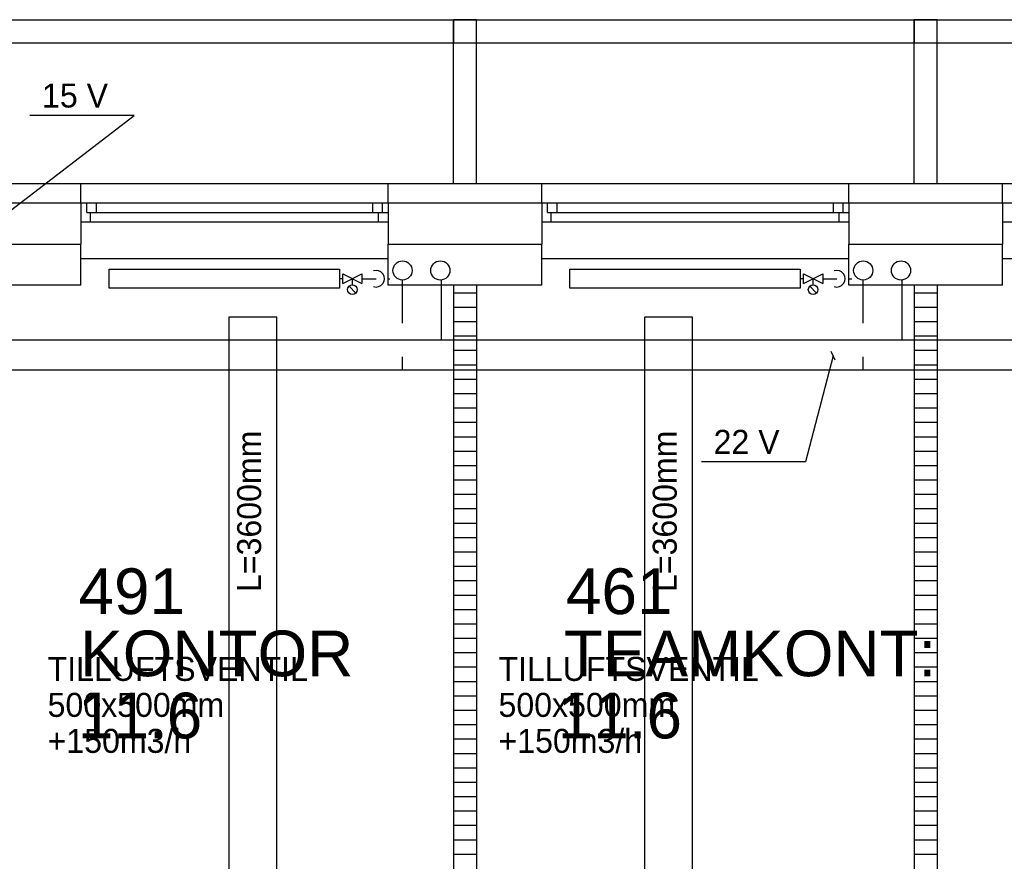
# Model space of a CAD drawing. Header units: millimetres. Extents: x 0 to 83130, y 0 to 53088.
# Tile 32 of 105: x 24486 to 29615, y 17738 to 22123. Entities that reach past the tile are written whole.
import ezdxf

# ---------------------------------------------------------------- set-up
doc = ezdxf.new("R2010")
doc.units = ezdxf.units.MM
doc.header["$LTSCALE"] = 50
doc.header["$MEASUREMENT"] = 0
doc.linetypes.add('V-V', pattern=[2, 1, 1])
doc.layers.get('0').update_dxf_attribs({"linetype": 'CONTINUOUS'})
for name, color, linetype in [('20604A200D001$0$832 Rominfo', 7, 'CONTINUOUS'), ('20604A200D001$0$A12-HEL1', 251, 'CONTINUOUS'), ('20604A200D001$0$A12-HEL3', 251, 'CONTINUOUS'), ('20604A200D001$0$A12-HEL4', 251, 'CONTINUOUS'), ('20604A200D001$0$A23-HEL1', 251, 'CONTINUOUS'), ('20604A200D001$0$A23-HEL3', 251, 'CONTINUOUS'), ('20604A200D001$0$A24-HEL2', 251, 'CONTINUOUS'), ('20604A200D001$0$A24-SKR1', 251, 'CONTINUOUS'), ('V071-', 1, 'CONTINUOUS'), ('V100-', 6, 'CONTINUOUS'), ('V101-', 1, 'CONTINUOUS'), ('V110', 1, 'CONTINUOUS'), ('V111', 3, 'CONTINUOUS'), ('xref', 7, 'CONTINUOUS')]:
    doc.layers.add(name, color=color, linetype=linetype)
doc.styles.add('20604A200D001$0$Arial', font='arial.ttf', dxfattribs={"height": 238.125})
doc.styles.add('FISO', font='fiso')

# ---------------------------------------------------------------- blocks, each defined once
blk = doc.blocks.new('VUN')
at = {"color": 0}
blk.add_circle((0, 0), 0.5, dxfattribs=at)
blk = doc.blocks.new('20604A200D001')
at = {"layer": '20604A200D001$0$A12-HEL1', "color": 7}
for points in [[(40274.5, 18548), (41874.5, 18548)], [(42674.5, 18548), (44274.5, 18548)], [(45074.5, 18548), (46674.5, 18548)]]:
    blk.add_lwpolyline(points, dxfattribs=at)
at = {"layer": '20604A200D001$0$A12-HEL3', "color": 7}
for points in [[(40274.5, 18408), (40274.5, 18623)], [(41874.5, 18408), (41874.5, 18623)], [(42674.5, 18408), (42674.5, 18623)], [(44274.5, 18408), (44274.5, 18623)], [(45074.5, 18408), (45074.5, 18623)], [(40274.5, 18408), (39474.5, 18408)], [(42674.5, 18408), (41874.5, 18408)], [(45074.5, 18408), (44274.5, 18408)]]:
    blk.add_lwpolyline(points, dxfattribs=at)
at = {"layer": '20604A200D001$0$A12-HEL4', "color": 7}
for points in [[(39474.5, 18838), (40274.5, 18838)], [(40274.5, 18838), (40274.5, 18623)], [(41874.5, 18838), (42674.5, 18838)], [(41874.5, 18838), (41874.5, 18623)], [(42674.5, 18838), (42674.5, 18623)], [(44274.5, 18838), (45074.5, 18838)], [(44274.5, 18838), (44274.5, 18623)], [(45074.5, 18838), (45074.5, 18623)], [(39474.5, 18623), (40274.5, 18623)], [(41874.5, 18623), (42674.5, 18623)], [(44274.5, 18623), (45074.5, 18623)]]:
    blk.add_lwpolyline(points, dxfattribs=at)
at = {"layer": '20604A200D001$0$A23-HEL1', "color": 7}
for points in [[(30837.5, 19792), (56614.5, 19792)], [(42214.5, 18938), (42214.5, 19792)], [(42334.5, 18938), (42334.5, 19792)], [(44614.5, 18938), (44614.5, 19792)], [(44734.5, 18938), (44734.5, 19792)], [(30837.5, 19672), (56614.5, 19672)], [(40274.5, 18938), (41874.5, 18938)], [(42674.5, 18938), (44274.5, 18938)], [(45074.5, 18938), (46674.5, 18938)], [(40274.5, 18838), (41874.5, 18838)], [(40304.5, 18788), (40304.5, 18838)], [(40354.5, 18788), (40354.5, 18838)], [(41794.5, 18788), (41794.5, 18838)], [(41844.5, 18788), (41844.5, 18838)], [(42674.5, 18838), (44274.5, 18838)], [(42704.5, 18788), (42704.5, 18838)], [(42754.5, 18788), (42754.5, 18838)], [(44194.5, 18788), (44194.5, 18838)], [(44244.5, 18788), (44244.5, 18838)], [(45074.5, 18838), (46674.5, 18838)], [(40304.5, 18788), (41874.5, 18788)], [(40324.5, 18738), (40324.5, 18788)], [(41824.5, 18738), (41824.5, 18788)], [(42704.5, 18788), (44274.5, 18788)], [(42724.5, 18738), (42724.5, 18788)], [(44224.5, 18738), (44224.5, 18788)], [(40274.5, 18738), (41874.5, 18738)], [(42674.5, 18738), (44274.5, 18738)], [(45074.5, 18738), (46674.5, 18738)]]:
    blk.add_lwpolyline(points, dxfattribs=at)
at = {"layer": '20604A200D001$0$A23-HEL3', "color": 7}
for points in [[(42214.5, 19792), (42214.5, 19672), (42334.5, 19672), (42334.5, 19792)], [(44614.5, 19792), (44614.5, 19672), (44734.5, 19672), (44734.5, 19792)]]:
    blk.add_lwpolyline(points, close=True, dxfattribs=at)
for points in [[(39474.5, 18938), (40274.5, 18938)], [(40274.5, 18838), (40274.5, 18938)], [(41874.5, 18938), (42674.5, 18938)], [(41874.5, 18838), (41874.5, 18938)], [(42674.5, 18838), (42674.5, 18938)], [(44274.5, 18938), (45074.5, 18938)], [(44274.5, 18838), (44274.5, 18938)], [(45074.5, 18838), (45074.5, 18938)]]:
    blk.add_lwpolyline(points, dxfattribs=at)
at = {"layer": '20604A200D001$0$A24-HEL2', "color": 7}
for points in [[(42214.5, 18408), (42214.5, 13403)], [(42334.5, 18408), (42334.5, 13403)], [(44614.5, 18408), (44614.5, 13403)], [(44734.5, 18408), (44734.5, 13283)]]:
    blk.add_lwpolyline(points, dxfattribs=at)
at = {"layer": '20604A200D001$0$A24-SKR1', "color": 7}
for points in [[(42214.5, 18369.4), (42334.5, 18369.4)], [(44614.5, 18369.4), (44734.5, 18369.4)], [(42214.5, 18294.4), (42334.5, 18294.4)], [(44614.5, 18294.4), (44734.5, 18294.4)], [(42214.5, 18219.4), (42334.5, 18219.4)], [(44614.5, 18219.4), (44734.5, 18219.4)], [(42214.5, 18144.4), (42334.5, 18144.4)], [(44614.5, 18144.4), (44734.5, 18144.4)], [(42214.5, 18069.4), (42334.5, 18069.4)], [(44614.5, 18069.4), (44734.5, 18069.4)], [(42214.5, 17994.4), (42334.5, 17994.4)], [(44614.5, 17994.4), (44734.5, 17994.4)], [(42214.5, 17919.4), (42334.5, 17919.4)], [(44614.5, 17919.4), (44734.5, 17919.4)], [(42214.5, 17844.4), (42334.5, 17844.4)], [(44614.5, 17844.4), (44734.5, 17844.4)], [(42214.5, 17769.4), (42334.5, 17769.4)], [(44614.5, 17769.4), (44734.5, 17769.4)], [(42214.5, 17694.4), (42334.5, 17694.4)], [(44614.5, 17694.4), (44734.5, 17694.4)], [(42214.5, 17619.4), (42334.5, 17619.4)], [(44614.5, 17619.4), (44734.5, 17619.4)], [(42214.5, 17544.4), (42334.5, 17544.4)], [(44614.5, 17544.4), (44734.5, 17544.4)], [(42214.5, 17469.4), (42334.5, 17469.4)], [(44614.5, 17469.4), (44734.5, 17469.4)], [(42214.5, 17394.4), (42334.5, 17394.4)], [(44614.5, 17394.4), (44734.5, 17394.4)], [(42214.5, 17319.4), (42334.5, 17319.4)], [(44614.5, 17319.4), (44734.5, 17319.4)], [(42214.5, 17244.4), (42334.5, 17244.4)], [(44614.5, 17244.4), (44734.5, 17244.4)], [(42214.5, 17169.4), (42334.5, 17169.4)], [(44614.5, 17169.4), (44734.5, 17169.4)], [(42214.5, 17094.4), (42334.5, 17094.4)], [(44614.5, 17094.4), (44734.5, 17094.4)], [(42214.5, 17019.4), (42334.5, 17019.4)], [(44614.5, 17019.4), (44734.5, 17019.4)], [(42214.5, 16944.4), (42334.5, 16944.4)], [(44614.5, 16944.4), (44734.5, 16944.4)], [(42214.5, 16869.4), (42334.5, 16869.4)], [(44614.5, 16869.4), (44734.5, 16869.4)], [(42214.5, 16794.4), (42334.5, 16794.4)], [(44614.5, 16794.4), (44734.5, 16794.4)], [(42214.5, 16719.4), (42334.5, 16719.4)], [(44614.5, 16719.4), (44734.5, 16719.4)], [(42214.5, 16644.4), (42334.5, 16644.4)], [(44614.5, 16644.4), (44734.5, 16644.4)], [(42214.5, 16569.4), (42334.5, 16569.4)], [(44614.5, 16569.4), (44734.5, 16569.4)], [(42214.5, 16494.4), (42334.5, 16494.4)], [(44614.5, 16494.4), (44734.5, 16494.4)], [(42214.5, 16419.4), (42334.5, 16419.4)], [(44614.5, 16419.4), (44734.5, 16419.4)], [(42214.5, 16344.4), (42334.5, 16344.4)], [(44614.5, 16344.4), (44734.5, 16344.4)], [(42214.5, 16269.4), (42334.5, 16269.4)], [(44614.5, 16269.4), (44734.5, 16269.4)], [(42214.5, 16194.4), (42334.5, 16194.4)], [(44614.5, 16194.4), (44734.5, 16194.4)], [(42214.5, 16119.4), (42334.5, 16119.4)], [(44614.5, 16119.4), (44734.5, 16119.4)], [(42214.5, 16044.4), (42334.5, 16044.4)], [(44614.5, 16044.4), (44734.5, 16044.4)], [(42214.5, 15969.4), (42334.5, 15969.4)], [(44614.5, 15969.4), (44734.5, 15969.4)], [(42214.5, 15894.4), (42334.5, 15894.4)], [(44614.5, 15894.4), (44734.5, 15894.4)], [(42214.5, 15819.4), (42334.5, 15819.4)], [(44614.5, 15819.4), (44734.5, 15819.4)], [(42214.5, 15744.4), (42334.5, 15744.4)], [(44614.5, 15744.4), (44734.5, 15744.4)], [(42214.5, 15669.4), (42334.5, 15669.4)], [(44614.5, 15669.4), (44734.5, 15669.4)], [(42214.5, 15594.4), (42334.5, 15594.4)], [(44614.5, 15594.4), (44734.5, 15594.4)], [(42214.5, 15519.4), (42334.5, 15519.4)], [(44614.5, 15519.4), (44734.5, 15519.4)], [(42214.5, 15444.4), (42334.5, 15444.4)], [(44614.5, 15444.4), (44734.5, 15444.4)]]:
    blk.add_lwpolyline(points, dxfattribs=at)
at = {"layer": '20604A200D001$0$832 Rominfo', "color": 7, "style": '20604A200D001$0$Arial'}
for s, p in [('491', (40261.6, 16694.9)), ('461', (42800.9, 16694.9)), ('KONTOR', (40270.4, 16371.1)), ('TEAMKONT:', (42789.8, 16371.1)), ('11.6', (40258.7, 16047.3)), ('11.6', (42758.1, 16047.3))]:
    blk.add_text(s, height=238.12, dxfattribs=at).set_placement(p)

msp = doc.modelspace()

# ---------------------------------------------------------------- linework, layer by layer
at = {"layer": 'V100-', "color": 1}
for p, q in [((26168.88, 20747.88), (26268.88, 20797.88)), ((26168.88, 20797.88), (26268.88, 20747.88)), ((26168.88, 20747.88), (26168.88, 20797.88)), ((26268.88, 20797.88), (26268.88, 20747.88)), ((28568.88, 20747.88), (28668.88, 20797.88)), ((28568.88, 20797.88), (28668.88, 20747.88)), ((28568.88, 20747.88), (28568.88, 20797.88)), ((28668.88, 20797.88), (28668.88, 20747.88)), ((26201.2, 20733.7), (26236.55, 20698.34)), ((26218.88, 20741.02), (26218.88, 20772.88)), ((28601.2, 20733.7), (28636.55, 20698.34)), ((28618.88, 20741.02), (28618.88, 20772.88))]:
    msp.add_line(p, q, dxfattribs=at)
at = {"layer": 'V100-', "linetype": 'V-V'}
for p, q in [((26168.88, 20772.88), (26151.11, 20772.88)), ((26268.88, 20772.88), (26342.75, 20772.88)), ((26401.71, 20772.88), (26413.12, 20772.88)), ((26477.3, 20766.11), (26477.3, 20541.08)), ((26681.39, 20766.11), (26681.39, 20453.58)), ((28568.88, 20772.88), (28551.11, 20772.88)), ((28668.88, 20772.88), (28742.75, 20772.88)), ((28801.71, 20772.88), (28820.44, 20772.88)), ((28877.3, 20766.11), (28877.3, 20541.08)), ((29081.39, 20766.11), (29081.39, 20453.58)), ((39398.58, 20453.58), (17081.39, 20453.58)), ((26477.3, 20366.08), (26477.3, 20297.35)), ((28877.3, 20366.08), (28877.3, 20297.35)), ((39398.58, 20297.35), (16877.3, 20297.35))]:
    msp.add_line(p, q, dxfattribs=at)
at = {"layer": 'V100-', "color": 1}
for points in [[(26151.11, 20822.88), (26151.11, 20722.88), (24951.11, 20722.88), (24951.11, 20822.88)], [(28551.11, 20822.88), (28551.11, 20722.88), (27351.11, 20722.88), (27351.11, 20822.88)]]:
    msp.add_lwpolyline(points, close=True, dxfattribs=at)
for centre in [(26218.88, 20716.02), (28618.88, 20716.02)]:
    msp.add_circle(centre, 25, dxfattribs=at)
for centre in [(26342.75, 20772.88), (28742.75, 20772.88)]:
    msp.add_arc(centre, 43.12, 250.85723, 469.14277, dxfattribs=at)
at = {"layer": 'V101-'}
for p, q in [((24174.14, 20926.02), (25081.34, 21622.55)), ((25081.34, 21622.55), (24538.58, 21622.55)), ((28723.83, 20370.83), (28579.68, 19818.18)), ((28733.93, 20347.96), (28713.73, 20393.7)), ((28579.68, 19818.18), (28036.92, 19818.18))]:
    msp.add_line(p, q, dxfattribs=at)
at = {"layer": 'V110'}
for points in [[(25825.49, 16972.9), (25825.49, 20572.9), (25575.49, 20572.9), (25575.49, 16972.9)], [(27990.43, 16972.9), (27990.43, 20572.9), (27740.43, 20572.9), (27740.43, 16972.9)]]:
    msp.add_lwpolyline(points, close=True, dxfattribs=at)

# ---------------------------------------------------------------- block references
at = {"layer": 'V100-', "color": 1, "xscale": 100, "yscale": 100, "zscale": 100, "rotation": 270}
for p in [(26480.09, 20815.98), (26676.87, 20815.98), (28880.09, 20815.98), (29076.87, 20815.98)]:
    msp.add_blockref('VUN', p, dxfattribs=at)
at = {"layer": 'xref'}
msp.add_blockref('20604A200D001', (-15469.5, 2330.58), dxfattribs=at)

# ---------------------------------------------------------------- texts
at = {"layer": 'V071-', "color": 1, "style": 'FISO'}
for s, p in [('TILLUFTSVENTIL', (24631.17, 18677.56)), ('TILLUFTSVENTIL', (26980, 18677.56)), ('500x500mm', (24631.17, 18490.06)), ('500x500mm', (26980, 18490.06)), ('+150m3/h', (24631.17, 18302.56)), ('+150m3/h', (26980, 18302.56))]:
    msp.add_text(s, height=125, dxfattribs=at).set_placement(p)
at = {"layer": 'V101-', "color": 1, "style": 'FISO'}
for s, p in [('15 V', (24602.13, 21664.92)), ('22 V', (28100.46, 19860.55))]:
    msp.add_text(s, height=125, dxfattribs=at).set_placement(p)
at = {"layer": 'V111', "color": 1, "style": 'FISO'}
for p in [(25743.5, 19140.64), (27908.44, 19140.64)]:
    msp.add_text('L=3600mm', height=125, rotation=90, dxfattribs=at).set_placement(p)

doc.saveas('drawing.dxf')
